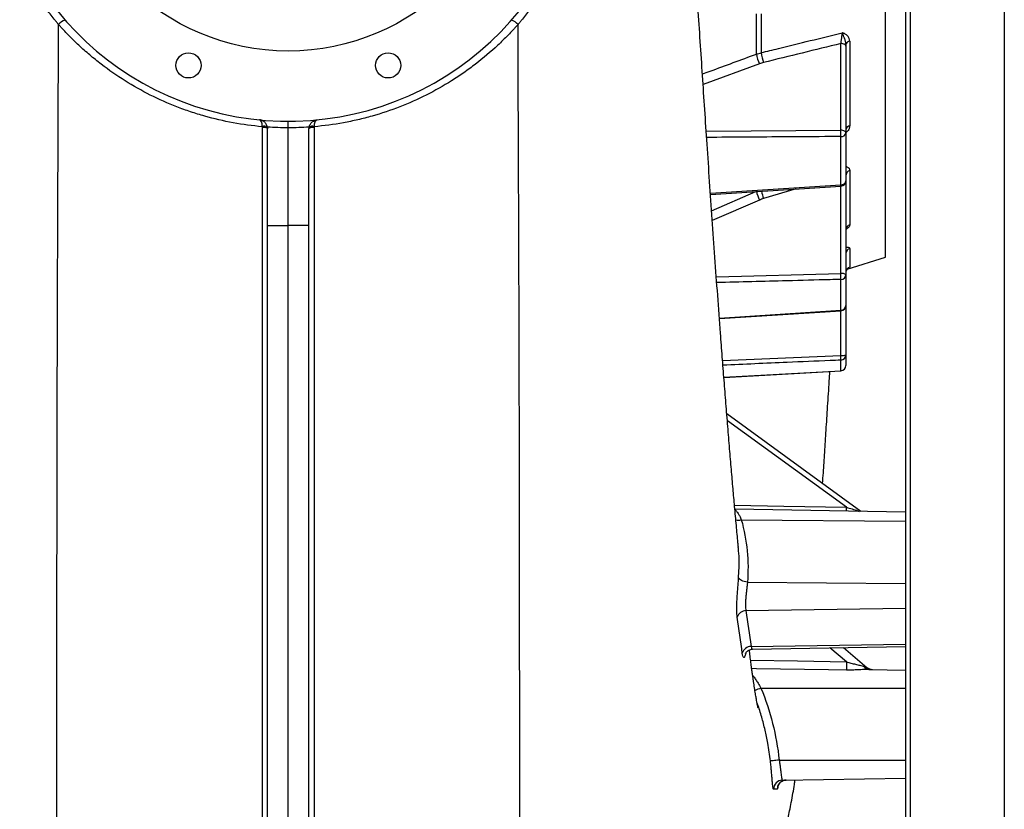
# Model space of a CAD drawing. Header units: millimetres. Extents: x 327 to 3469, y 673 to 2898.
# Tile 9 of 16: x 2881 to 3429, y 1126 to 1565. Entities that reach past the tile are written whole.
import ezdxf

# ---------------------------------------------------------------- set-up
doc = ezdxf.new("R2010")
doc.units = ezdxf.units.MM

msp = doc.modelspace()

# ---------------------------------------------------------------- linework, layer by layer
at = {"color": 7, "linetype": 'Continuous', "lineweight": 25}
for p, q in [((3373.78, 1803.48), (3373.78, 693.48)), ((3376.48, 1803.48), (3376.48, 693.48)), ((3428.78, 1778.48), (3428.78, 693.48)), ((3362.78, 1432.98), (3362.78, 1713.29)), ((3337.94, 1503.5), (3337.94, 1551.69)), ((3340.78, 1550.19), (3340.78, 1502)), ((3342.89, 1552.96), (3342.89, 1505.94)), ((3019.28, 1450.54), (3019.28, 1504.28)), ((3030.78, 1450.47), (3030.78, 1504.83)), ((3042.28, 1450.54), (3042.28, 1504.28)), ((3337.94, 1473.22), (3337.94, 1499.99)), ((3340.78, 1502), (3340.78, 1475.43)), ((3342.89, 1481.08), (3342.89, 1450.89)), ((3265.48, 1467.77), (3337.97, 1472.45)), ((3340.78, 1475.43), (3340.78, 1423.19)), ((3019.28, 1450.54), (3030.78, 1450.47)), ((3019.28, 982.66), (3019.28, 1450.54)), ((3042.28, 1450.54), (3030.78, 1450.47)), ((3030.78, 982.46), (3030.78, 1450.47)), ((3042.28, 982.66), (3042.28, 1450.54)), ((3342.89, 1437.82), (3342.89, 1427.42)), ((3341.36, 1426.3), (3362.78, 1432.98)), ((3340.78, 1423.19), (3340.78, 1406.13)), ((3337.94, 1403.4), (3337.94, 1420.59)), ((3270.42, 1398.86), (3337.97, 1403.14)), ((3340.78, 1406.13), (3340.78, 1378.66)), ((3337.94, 1369.81), (3337.94, 1375.73)), ((3340.78, 1378.66), (3340.78, 1372.79)), ((3272.91, 1366.14), (3337.95, 1369.8)), ((3349.11, 1291.62), (3274.53, 1345.81)), ((3373.78, 1291.19), (3279.01, 1292.84)), ((3282.6, 1286.98), (3373.78, 1286.19)), ((3286.01, 1252.31), (3373.78, 1251.55)), ((3285.18, 1236.55), (3373.78, 1237.89)), ((3288, 1216.59), (3373.78, 1217.89)), ((3288.85, 1215.06), (3373.78, 1216.55)), ((3339.34, 1215.95), (3352.42, 1204.97)), ((3350.79, 1205.5), (3352.42, 1204.97)), ((3353.5, 1203.84), (3373.78, 1203.48)), ((3293.52, 1193.48), (3373.78, 1193.48)), ((3303.66, 1153.48), (3373.78, 1153.48)), ((3305.42, 1142.29), (3373.78, 1143.48))]:
    msp.add_line(p, q, dxfattribs=at)
at = {"color": 1, "linetype": 'Continuous', "lineweight": 25}
for p, q in [((3290.97, 1545.79), (3290.97, 1568.11)), ((3293.69, 1568.21), (3293.69, 1546.58)), ((3292.74, 1540.43), (3261.36, 1528.86)), ((3263.08, 1503), (3337.94, 1503.5)), ((3265.42, 1468.53), (3337.94, 1473.22)), ((3337.94, 1423.81), (3337.94, 1472.44)), ((3266.1, 1458.72), (3290.65, 1469.39)), ((3313, 1470.84), (3294.92, 1465.46)), ((3292.74, 1464.67), (3266.48, 1453.25)), ((3268.72, 1421.99), (3337.94, 1423.81)), ((3270.4, 1399.11), (3337.94, 1403.4)), ((3337.94, 1378.35), (3337.94, 1403.14)), ((3272.19, 1375.5), (3337.94, 1378.35)), ((3272.91, 1366.16), (3337.94, 1369.81)), ((3337.95, 1369.79), (3337.94, 1369.81)), ((3341.01, 1293.92), (3274.83, 1342.01)), ((3281.12, 1254.94), (3281.32, 1260.95)), ((3341.01, 1208.13), (3331.86, 1215.81))]:
    msp.add_line(p, q, dxfattribs=at)
at = {"color": 7, "linetype": 'Continuous', "lineweight": 25, "flags": 128}
for points in [[(3340.78, 1550.19), (3340.73, 1550.48), (3340.57, 1550.75), (3340.31, 1551), (3339.96, 1551.23), (3339.53, 1551.41), (3339.04, 1551.56), (3338.5, 1551.65), (3337.94, 1551.69)], [(3019.28, 1504.28), (3019.22, 1504.44), (3019.06, 1504.59), (3018.79, 1504.73), (3018.43, 1504.85), (3017.99, 1504.95), (3017.48, 1505.03), (3016.93, 1505.08), (3016.36, 1505.1)], [(3045.2, 1505.1), (3044.63, 1505.08), (3044.08, 1505.03), (3043.57, 1504.95), (3043.13, 1504.85), (3042.77, 1504.73), (3042.5, 1504.59), (3042.34, 1504.44), (3042.28, 1504.28)], [(3340.78, 1502), (3340.73, 1502.29), (3340.57, 1502.56), (3340.31, 1502.81), (3339.96, 1503.04), (3339.53, 1503.22), (3339.04, 1503.37), (3338.5, 1503.46), (3337.94, 1503.5)], [(3286.01, 1252.31), (3285.09, 1252.42), (3284.21, 1252.61), (3283.39, 1252.87), (3282.66, 1253.2), (3282.05, 1253.58), (3281.58, 1254.01), (3281.27, 1254.47), (3281.12, 1254.94)], [(3303.66, 1153.48), (3302.73, 1153.38), (3301.83, 1153.28), (3301, 1153.19), (3300.27, 1153.1), (3299.67, 1153.04), (3299.21, 1152.98), (3298.91, 1152.95), (3298.78, 1152.93)]]:
    msp.add_lwpolyline(points, dxfattribs=at)
at = {"color": 1, "linetype": 'Continuous', "lineweight": 25, "flags": 128}
for points in [[(3278.81, 1295.05), (3306.17, 1294.55), (3341.01, 1293.92)], [(3340.98, 1291.76), (3340.98, 1291.91), (3340.98, 1292.28), (3340.99, 1292.74), (3341, 1293.29), (3341.01, 1293.92)], [(3287.76, 1208.91), (3313.76, 1208.53), (3341.01, 1208.13)], [(3340.98, 1203.48), (3330.98, 1203.63), (3290.99, 1204.23), (3288.37, 1204.27)], [(3293.52, 1193.48), (3292.63, 1193.12), (3291.78, 1192.77), (3291, 1192.45), (3290.31, 1192.17), (3290.13, 1192.09)]]:
    msp.add_lwpolyline(points, dxfattribs=at)
at = {"color": 7, "linetype": 'Continuous', "lineweight": 25}
for centre, radius in [((3030.78, 1673.48), 126), ((2975.29, 1539.52), 7), ((3086.27, 1539.52), 7)]:
    msp.add_circle(centre, radius, dxfattribs=at)
for centre, radius, start, end in [((3030.78, 1673.48), 165, 182.7632, 177.2368), ((2909.64, 1556.28), 8.92, 109.1219, 137.4235), ((3151.92, 1556.28), 8.92, 42.5767, 70.8767), ((3342.99, 1550.71), 2.25, 92.7205, 168.9901), ((3308.37, 1548.56), 17.62, 189.0701, 207.511), ((3316.51, 1548.81), 22.93, 185.5717, 199.6615), ((3017.5, 1502.45), 3.24, 58.3013, 111.2066), ((3044.06, 1502.45), 3.24, 68.7933, 121.6987), ((3343.25, 1503.49), 2.48, 98.341, 174.4145), ((3297.37, 1501.74), 40.61, 357.5194, 2.4806), ((3338.24, 1502.57), 2.6, 263.2888, 347.4303), ((3343.4, 1478.51), 2.62, 101.2641, 176.5586), ((3338.16, 1475.86), 2.65, 265.1233, 350.7175), ((3337.78, 1475.43), 3, 273.6927, 0), ((3315.11, 1475.58), 24.89, 194.0575, 205.9932), ((3343.6, 1448.16), 2.82, 104.7017, 178.6529), ((3343.7, 1435.02), 2.92, 106.143, 179.4148), ((3338.59, 1419.98), 3.89, 55.6584, 99.6259), ((3304.35, 1422.2), 33.62, 357.2504, 2.7496), ((3337.99, 1423.39), 2.8, 268.9833, 355.9718), ((3343.77, 1424.56), 3, 107.2682, 179.9672), ((3337.92, 1406.26), 2.86, 270.2774, 357.3962), ((3337.78, 1406.13), 3, 273.6354, 0), ((3338.61, 1385.26), 6.95, 264.4046, 288.167), ((3337.81, 1378.69), 2.97, 272.3672, 359.4369), ((3317.02, 1377.04), 20.95, 356.4145, 3.5855), ((3337.79, 1372.79), 2.99, 272.8136, 359.8366), ((3337.78, 1372.79), 3, 273.223, 0), ((3285.25, 1231.48), 5.06, 90.8229, 165.0046), ((3288.02, 1211.59), 5, 90.2051, 166.3739), ((3547.32, 1204.42), 206.34, 178.9698, 180.2634), ((3353.71, 1207.22), 3.39, 210.4843, 266.4738), ((3355.64, 1208.8), 5, 230, 269), ((3305.51, 1137.29), 5, 91.0386, 180.7452), ((3307.59, 1137.33), 5, 91.0397, 181.4954)]:
    msp.add_arc(centre, radius, start, end, dxfattribs=at)
at = {"color": 1, "linetype": 'Continuous', "lineweight": 25}
for centre, radius, start, end in [((3321.99, 1472.09), 15.98, 1.2589, 4.0542), ((3328.59, 1476.52), 35.44, 191.1686, 198.1835), ((3339.36, 1403.45), 1.43, 181.8108, 192.524), ((3280.95, 1294.22), 7.43, 258.6988, 282.8551)]:
    msp.add_arc(centre, radius, start, end, dxfattribs=at)
at = {"color": 7, "linetype": 'Continuous', "lineweight": 25}
for points, knots in [([(2903.07, 1562.31), (2902.97, 1562.43), (2902.87, 1562.55), (2902.67, 1562.79), (2902.36, 1563.15), (2901.66, 1564), (2900.27, 1565.71), (2899.11, 1567.19), (2896.81, 1570.17), (2895.33, 1572.19), (2891.03, 1578.35), (2888.34, 1582.57), (2883.35, 1591.26), (2881.04, 1595.73), (2877.86, 1602.61), (2876.85, 1604.94), (2874.94, 1609.61), (2874.03, 1611.97), (2871.49, 1619.07), (2870, 1623.87), (2867.45, 1633.57), (2866.38, 1638.48), (2865.1, 1645.93), (2864.73, 1648.43), (2864.08, 1653.45), (2863.82, 1655.96), (2863.18, 1663.49), (2862.98, 1668.49), (2862.99, 1678.49), (2863.21, 1683.49), (2864.08, 1693.46), (2864.72, 1698.43), (2865.8, 1704.64), (2866.03, 1705.88), (2866.52, 1708.37), (2866.78, 1709.61), (2867.59, 1713.31), (2868.18, 1715.76), (2870.1, 1723.05), (2871.59, 1727.83), (2874.96, 1737.24), (2876.85, 1741.86), (2881.03, 1750.96), (2883.32, 1755.43), (2887.08, 1762.02), (2888.38, 1764.2), (2891.08, 1768.48), (2892.48, 1770.58), (2895.36, 1774.73), (2896.84, 1776.76), (2899.14, 1779.76), (2899.91, 1780.76), (2901.09, 1782.23), (2901.69, 1782.97), (2902.39, 1783.82), (2902.69, 1784.18), (2902.89, 1784.42), (2902.99, 1784.55), (2903.09, 1784.66)], [0, 0, 0, 0, 0.001953, 0.001953, 0.003906, 0.007812, 0.015625, 0.03125, 0.03125, 0.0625, 0.0625, 0.125, 0.125, 0.1875, 0.1875, 0.21875, 0.21875, 0.25, 0.25, 0.3125, 0.3125, 0.375, 0.375, 0.40625, 0.40625, 0.4375, 0.4375, 0.5, 0.5, 0.5625, 0.5625, 0.625, 0.625, 0.640625, 0.640625, 0.65625, 0.65625, 0.6875, 0.6875, 0.75, 0.75, 0.8125, 0.8125, 0.875, 0.875, 0.90625, 0.90625, 0.9375, 0.9375, 0.96875, 0.96875, 0.984375, 0.984375, 0.992188, 0.996094, 0.998047, 0.998047, 1, 1, 1, 1]), ([(3158.47, 1784.66), (3158.57, 1784.54), (3158.67, 1784.42), (3158.87, 1784.18), (3159.17, 1783.82), (3159.87, 1782.97), (3161.26, 1781.25), (3162.42, 1779.77), (3164.71, 1776.77), (3166.19, 1774.74), (3170.49, 1768.56), (3173.17, 1764.32), (3178.15, 1755.59), (3180.46, 1751.11), (3183.64, 1744.2), (3184.65, 1741.88), (3186.55, 1737.21), (3187.45, 1734.86), (3189.99, 1727.78), (3191.47, 1723), (3194.02, 1713.34), (3195.09, 1708.45), (3196.38, 1701.03), (3196.76, 1698.55), (3197.25, 1694.8), (3197.4, 1693.54), (3197.68, 1691.03), (3197.8, 1689.77), (3198.35, 1683.46), (3198.57, 1678.43), (3198.58, 1668.4), (3198.37, 1663.4), (3197.53, 1653.44), (3196.89, 1648.48), (3195.62, 1641.06), (3195.14, 1638.59), (3194.34, 1634.89), (3194.06, 1633.66), (3193.47, 1631.2), (3193.16, 1629.97), (3191.55, 1623.85), (3190.07, 1619.05), (3186.69, 1609.63), (3184.8, 1605), (3180.61, 1595.92), (3178.32, 1591.47), (3174.58, 1584.93), (3173.28, 1582.77), (3170.57, 1578.5), (3169.16, 1576.39), (3166.26, 1572.24), (3164.77, 1570.2), (3162.46, 1567.2), (3161.68, 1566.21), (3160.5, 1564.74), (3159.9, 1564), (3159.2, 1563.15), (3158.89, 1562.79), (3158.69, 1562.55), (3158.59, 1562.43), (3158.49, 1562.31)], [0, 0, 0, 0, 0.001953, 0.001953, 0.003906, 0.007813, 0.015625, 0.03125, 0.03125, 0.0625, 0.0625, 0.125, 0.125, 0.1875, 0.1875, 0.21875, 0.21875, 0.25, 0.25, 0.3125, 0.3125, 0.375, 0.375, 0.40625, 0.40625, 0.421875, 0.421875, 0.4375, 0.4375, 0.5, 0.5, 0.5625, 0.5625, 0.625, 0.625, 0.65625, 0.65625, 0.671875, 0.671875, 0.6875, 0.6875, 0.75, 0.75, 0.8125, 0.8125, 0.875, 0.875, 0.90625, 0.90625, 0.9375, 0.9375, 0.96875, 0.96875, 0.984375, 0.984375, 0.992187, 0.996094, 0.998047, 0.998047, 1, 1, 1, 1]), ([(3280.95, 1271.79), (3280.87, 1272.6), (3280.5, 1276.48), (3279.81, 1283.98), (3278.9, 1293.98), (3277.99, 1304.38), (3277.07, 1315.06), (3276.1, 1326.59), (3275.09, 1338.83), (3274.06, 1351.55), (3273.04, 1364.47), (3272.03, 1377.49), (3270.84, 1393.13), (3269.47, 1411.47), (3267.94, 1432.59), (3266.45, 1453.69), (3264.99, 1474.69), (3263.61, 1495.06), (3262.29, 1514.74), (3261.03, 1533.77), (3259.79, 1552.74), (3258.55, 1571.74), (3257.31, 1590.78), (3256.27, 1606.86), (3255.43, 1619.94), (3254.78, 1629.99), (3254.14, 1639.97), (3253.52, 1649.65), (3252.97, 1658.18), (3252.5, 1665.43), (3252.11, 1671.48), (3251.76, 1677.01), (3251.43, 1682.07), (3251.08, 1687.46), (3250.67, 1693.79), (3250.18, 1701.44), (3249.83, 1706.9), (3249.64, 1709.75)], [0, 0, 0, 0, 0.007996, 0.038292, 0.070668, 0.099902, 0.130641, 0.162879, 0.196585, 0.230431, 0.26373, 0.296493, 0.328727, 0.37922, 0.42841, 0.476325, 0.522985, 0.568355, 0.609404, 0.649188, 0.688371, 0.727188, 0.765644, 0.803744, 0.823726, 0.84362, 0.863431, 0.882876, 0.90078, 0.913676, 0.925538, 0.936364, 0.946151, 0.95522, 0.967997, 0.983287, 1, 1, 1, 1]), ([(3016.33, 1505.46), (3010.88, 1505.93), (3005.49, 1506.65), (2994.81, 1508.6), (2989.53, 1509.83), (2981.69, 1512.04), (2979.09, 1512.85), (2973.92, 1514.58), (2971.36, 1515.51), (2963.79, 1518.45), (2958.87, 1520.64), (2949.27, 1525.47), (2944.6, 1528.1), (2935.5, 1533.81), (2931.07, 1536.89), (2924.62, 1541.85), (2922.51, 1543.55), (2918.38, 1547.05), (2916.36, 1548.84), (2912.41, 1552.53), (2910.48, 1554.42), (2907.65, 1557.33), (2906.72, 1558.31), (2905.34, 1559.79), (2904.65, 1560.54), (2903.86, 1561.42), (2903.52, 1561.8), (2903.3, 1562.06), (2903.18, 1562.18), (2903.07, 1562.31)], [0, 0, 0, 0, 0.125, 0.125, 0.25, 0.25, 0.3125, 0.3125, 0.375, 0.375, 0.5, 0.5, 0.625, 0.625, 0.75, 0.75, 0.8125, 0.8125, 0.875, 0.875, 0.9375, 0.9375, 0.96875, 0.96875, 0.984375, 0.992188, 0.996094, 0.996094, 1, 1, 1, 1]), ([(3158.49, 1562.31), (3158.38, 1562.18), (3158.26, 1562.06), (3158.04, 1561.8), (3157.7, 1561.42), (3156.91, 1560.54), (3155.31, 1558.8), (3153.91, 1557.33), (3151.08, 1554.43), (3149.16, 1552.54), (3143.25, 1547.02), (3139.14, 1543.54), (3132.72, 1538.6), (3130.53, 1537), (3126.07, 1533.89), (3123.81, 1532.4), (3116.95, 1528.09), (3112.27, 1525.46), (3102.67, 1520.64), (3097.76, 1518.45), (3087.72, 1514.54), (3082.59, 1512.82), (3076.03, 1510.96), (3074.71, 1510.6), (3072.07, 1509.92), (3070.75, 1509.6), (3066.77, 1508.67), (3064.11, 1508.12), (3056.08, 1506.65), (3050.68, 1505.93), (3045.23, 1505.46)], [0, 0, 0, 0, 0.003906, 0.003906, 0.007813, 0.015625, 0.03125, 0.0625, 0.0625, 0.125, 0.125, 0.25, 0.25, 0.3125, 0.3125, 0.375, 0.375, 0.5, 0.5, 0.625, 0.625, 0.75, 0.75, 0.78125, 0.78125, 0.8125, 0.8125, 0.875, 0.875, 1, 1, 1, 1]), ([(3293.69, 1546.58), (3296.86, 1547.36), (3300.04, 1548.14), (3303.22, 1548.92), (3315.04, 1551.82), (3326.86, 1554.73), (3338.67, 1557.63)], [0, 0, 0, 0, 0.01, 0.01, 0.01, 0.04721784, 0.04721784, 0.04721784, 0.04721784]), ([(3337.94, 1551.69), (3338.02, 1552.15), (3338.1, 1552.63), (3338.22, 1553.38), (3338.26, 1553.64), (3338.34, 1554.16), (3338.37, 1554.42), (3338.44, 1554.95), (3338.47, 1555.21), (3338.52, 1555.73), (3338.55, 1555.99), (3338.6, 1556.49), (3338.62, 1556.73), (3338.65, 1557.19), (3338.66, 1557.42), (3338.67, 1557.63)], [0, 0, 0, 0, 0.25, 0.25, 0.375, 0.375, 0.5, 0.5, 0.625, 0.625, 0.75, 0.75, 0.875, 0.875, 1, 1, 1, 1]), ([(3342.89, 1552.96), (3342.89, 1553.53), (3342.78, 1554.06), (3342.48, 1554.81), (3342.35, 1555.05), (3342.06, 1555.51), (3341.89, 1555.72), (3341.51, 1556.12), (3341.3, 1556.31), (3340.85, 1556.66), (3340.61, 1556.81), (3340.1, 1557.1), (3339.84, 1557.23), (3339.41, 1557.39), (3339.27, 1557.45), (3338.97, 1557.55), (3338.82, 1557.59), (3338.67, 1557.63)], [0, 0, 0, 0, 0.25, 0.25, 0.375, 0.375, 0.5, 0.5, 0.625, 0.625, 0.75, 0.75, 0.875, 0.875, 0.9375, 0.9375, 1, 1, 1, 1]), ([(3340.78, 1551.14), (3340.78, 1551.74), (3340.68, 1552.33), (3340.38, 1553.48), (3340.18, 1554.04), (3339.75, 1555.14), (3339.52, 1555.68), (3339.2, 1556.44), (3339.09, 1556.69), (3338.93, 1557.06), (3338.88, 1557.18), (3338.8, 1557.35), (3338.78, 1557.41), (3338.72, 1557.52), (3338.7, 1557.58), (3338.67, 1557.63)], [0, 0, 0, 0, 0.25, 0.25, 0.5, 0.5, 0.75, 0.75, 0.875, 0.875, 0.9375, 0.9375, 0.96875, 0.96875, 1, 1, 1, 1]), ([(3016.33, 1505.46), (3016.31, 1506.01), (3016.26, 1506.52), (3016.09, 1507.44), (3015.98, 1507.84), (3015.69, 1508.51), (3015.53, 1508.77), (3015.26, 1509.05), (3015.16, 1509.12), (3015.02, 1509.19), (3014.97, 1509.22), (3014.87, 1509.25), (3014.82, 1509.26), (3014.77, 1509.26)], [0, 0, 0, 0, 0.25, 0.25, 0.5, 0.5, 0.75, 0.75, 0.875, 0.875, 0.9375, 0.9375, 1, 1, 1, 1]), ([(3019.19, 1505.23), (3019.13, 1505.56), (3019.03, 1505.86), (3018.81, 1506.43), (3018.67, 1506.7), (3018.36, 1507.19), (3018.19, 1507.41), (3017.83, 1507.82), (3017.63, 1508), (3017.03, 1508.49), (3016.6, 1508.74), (3015.93, 1509.01), (3015.7, 1509.09), (3015.35, 1509.17), (3015.24, 1509.19), (3015, 1509.23), (3014.88, 1509.25), (3014.77, 1509.26)], [0, 0, 0, 0, 0.125, 0.125, 0.25, 0.25, 0.375, 0.375, 0.5, 0.5, 0.75, 0.75, 0.875, 0.875, 0.9375, 0.9375, 1, 1, 1, 1]), ([(3030.78, 1504.83), (3030.78, 1505.36), (3030.78, 1505.85), (3030.78, 1506.75), (3030.78, 1507.14), (3030.78, 1507.63), (3030.78, 1507.78), (3030.78, 1508.03), (3030.78, 1508.13), (3030.78, 1508.31), (3030.78, 1508.37), (3030.78, 1508.44), (3030.78, 1508.45), (3030.78, 1508.48), (3030.78, 1508.48), (3030.78, 1508.48)], [0, 0, 0, 0, 0.25, 0.25, 0.5, 0.5, 0.625, 0.625, 0.75, 0.75, 0.875, 0.875, 0.9375, 0.9375, 1, 1, 1, 1]), ([(3042.37, 1505.23), (3042.43, 1505.56), (3042.52, 1505.86), (3042.75, 1506.43), (3042.89, 1506.7), (3043.2, 1507.19), (3043.37, 1507.41), (3043.73, 1507.82), (3043.93, 1508), (3044.53, 1508.49), (3044.96, 1508.74), (3045.63, 1509.01), (3045.86, 1509.09), (3046.21, 1509.17), (3046.32, 1509.19), (3046.56, 1509.23), (3046.68, 1509.25), (3046.79, 1509.26)], [0, 0, 0, 0, 0.125, 0.125, 0.25, 0.25, 0.375, 0.375, 0.5, 0.5, 0.75, 0.75, 0.875, 0.875, 0.9375, 0.9375, 1, 1, 1, 1]), ([(3045.23, 1505.46), (3045.25, 1506.01), (3045.3, 1506.52), (3045.47, 1507.44), (3045.58, 1507.84), (3045.87, 1508.51), (3046.03, 1508.77), (3046.3, 1509.05), (3046.4, 1509.12), (3046.54, 1509.19), (3046.59, 1509.22), (3046.69, 1509.25), (3046.74, 1509.26), (3046.79, 1509.26)], [0, 0, 0, 0, 0.25, 0.25, 0.5, 0.5, 0.75, 0.75, 0.875, 0.875, 0.9375, 0.9375, 1, 1, 1, 1]), ([(3340.79, 1448.25), (3340.8, 1448.41), (3340.82, 1448.74), (3340.95, 1448.97), (3340.94, 1448.96), (3340.94, 1448.96)], [0, 0, 0, 0, 0.371387, 0.773244, 1, 1, 1, 1]), ([(3340.79, 1424.59), (3340.81, 1424.85), (3340.84, 1425.34), (3341.12, 1425.98), (3341.45, 1426.47), (3341.78, 1426.78), (3342, 1426.95), (3342.12, 1427.02), (3342.12, 1427.02), (3342.12, 1427.02)], [0, 0, 0, 0, 0.201192, 0.384132, 0.543862, 0.680303, 0.788671, 0.891579, 1, 1, 1, 1]), ([(3327.79, 1307.11), (3327.92, 1309.09), (3328.3, 1314.76), (3328.95, 1324.62), (3329.75, 1336.9), (3330.6, 1350.16), (3331.3, 1361.08), (3331.72, 1367.69), (3331.84, 1369.46)], [0, 0, 0, 0, 0.1013181, 0.2900966, 0.489721, 0.7001614, 0.9201143, 1, 1, 1, 1]), ([(3282.6, 1286.98), (3284.2, 1281.27), (3285.27, 1275.53), (3286.41, 1263.97), (3286.47, 1258.16), (3286.01, 1252.31)], [0, 0, 0, 0, 0.5, 0.5, 1, 1, 1, 1]), ([(3281.32, 1260.95), (3281.35, 1261.84), (3281.48, 1264.79), (3281.29, 1268.42), (3280.98, 1271.13), (3280.9, 1271.78)], [0, 0, 0, 0, 0.246649, 0.817961, 1, 1, 1, 1]), ([(3280.36, 1232.79), (3280.28, 1233.33), (3280.21, 1233.95), (3280.14, 1234.99), (3280.13, 1235.36), (3280.1, 1236.13), (3280.09, 1236.53), (3280.08, 1237.79), (3280.08, 1238.68), (3280.12, 1240.09), (3280.14, 1240.58), (3280.18, 1241.57), (3280.2, 1242.08), (3280.28, 1243.61), (3280.34, 1244.64), (3280.45, 1246.23), (3280.49, 1246.77), (3280.57, 1247.84), (3280.61, 1248.37), (3280.73, 1249.95), (3280.81, 1250.98), (3280.97, 1253.02), (3281.05, 1254), (3281.12, 1254.94)], [0, 0, 0, 0, 0.125, 0.125, 0.1875, 0.1875, 0.25, 0.25, 0.375, 0.375, 0.4375, 0.4375, 0.5, 0.5, 0.625, 0.625, 0.6875, 0.6875, 0.75, 0.75, 0.875, 0.875, 1, 1, 1, 1]), ([(3286.01, 1252.31), (3285.94, 1251.65), (3285.86, 1250.97), (3285.74, 1249.9), (3285.69, 1249.54), (3285.61, 1248.81), (3285.57, 1248.43), (3285.44, 1247.31), (3285.36, 1246.56), (3285.24, 1245.44), (3285.21, 1245.06), (3285.14, 1244.31), (3285.11, 1243.94), (3285.02, 1242.85), (3284.97, 1242.14), (3284.93, 1241.12), (3284.92, 1240.78), (3284.9, 1240.14), (3284.9, 1239.51), (3284.92, 1238.94), (3284.94, 1238.39), (3284.96, 1238.12), (3285.03, 1237.37), (3285.09, 1236.93), (3285.18, 1236.55)], [0, 0, 0, 0, 0.125, 0.125, 0.1875, 0.1875, 0.25, 0.25, 0.375, 0.375, 0.4375, 0.4375, 0.5, 0.5, 0.625, 0.625, 0.6875, 0.6875, 0.75, 0.8125, 0.8125, 0.875, 0.875, 1, 1, 1, 1]), ([(3284.91, 1212.71), (3284.91, 1212.72), (3284.92, 1212.75), (3285.08, 1213.05), (3285.41, 1213.51), (3285.98, 1214.07), (3286.79, 1214.6), (3287.79, 1214.99), (3288.52, 1215.03), (3288.87, 1215.05)], [0, 0, 0, 0, 0.142831, 0.278188, 0.409625, 0.545445, 0.693639, 0.852074, 1, 1, 1, 1]), ([(3291.89, 1182.48), (3291.88, 1182.52), (3291.86, 1182.6), (3291.71, 1183.33), (3291.49, 1184.41), (3291.24, 1185.72), (3291, 1187.03), (3290.77, 1188.35), (3290.55, 1189.63), (3290.31, 1191.09), (3290.06, 1192.69), (3289.79, 1194.43), (3289.51, 1196.24), (3289.25, 1198.02), (3288.98, 1199.9), (3288.68, 1202.02), (3288.32, 1204.68), (3287.91, 1207.75), (3287.47, 1211.11), (3287.17, 1213.5), (3287.03, 1214.65)], [0, 0, 0, 0, 0.070909, 0.144327, 0.215934, 0.282328, 0.343836, 0.38371, 0.427271, 0.473217, 0.5201, 0.567924, 0.616496, 0.6611, 0.699729, 0.750662, 0.804755, 0.869027, 0.937377, 1, 1, 1, 1]), ([(3341.01, 1208.13), (3341.85, 1207.86), (3342.7, 1207.61), (3344.38, 1207.13), (3345.22, 1206.9), (3346.47, 1206.59), (3346.89, 1206.49), (3347.72, 1206.3), (3348.13, 1206.2), (3349.32, 1205.92), (3350.08, 1205.73), (3350.79, 1205.5)], [0, 0, 0, 0, 0.25, 0.25, 0.5, 0.5, 0.625, 0.625, 0.75, 0.75, 1, 1, 1, 1]), ([(3353.5, 1203.84), (3352.61, 1203.85), (3351.65, 1203.81), (3350.14, 1203.73), (3349.63, 1203.7), (3348.58, 1203.64), (3348.05, 1203.61), (3346.45, 1203.53), (3345.37, 1203.5), (3343.19, 1203.46), (3342.08, 1203.46), (3340.98, 1203.48)], [0, 0, 0, 0, 0.25, 0.25, 0.375, 0.375, 0.5, 0.5, 0.75, 0.75, 1, 1, 1, 1]), ([(3293.52, 1193.48), (3296.13, 1187.05), (3298.28, 1180.5), (3301.66, 1167.17), (3302.89, 1160.38), (3303.66, 1153.48)], [0, 0, 0, 0, 0.5, 0.5, 1, 1, 1, 1]), ([(3300.52, 1137.23), (3300.46, 1137.23), (3300.41, 1137.33), (3300.32, 1137.62), (3300.29, 1137.75), (3300.24, 1138.04), (3300.21, 1138.21), (3300.12, 1138.79), (3300.07, 1139.26), (3299.98, 1140.1), (3299.95, 1140.4), (3299.89, 1141.05), (3299.86, 1141.4), (3299.76, 1142.48), (3299.69, 1143.26), (3299.59, 1144.54), (3299.55, 1144.99), (3299.47, 1145.9), (3299.43, 1146.37), (3299.3, 1147.79), (3299.21, 1148.78), (3299.06, 1150.32), (3299, 1150.84), (3298.89, 1151.88), (3298.84, 1152.41), (3298.78, 1152.93)], [0, 0, 0, 0, 0.125, 0.125, 0.1875, 0.1875, 0.25, 0.25, 0.375, 0.375, 0.4375, 0.4375, 0.5, 0.5, 0.625, 0.625, 0.6875, 0.6875, 0.75, 0.75, 0.875, 0.875, 0.9375, 0.9375, 1, 1, 1, 1]), ([(3303.66, 1153.48), (3303.77, 1152.75), (3303.88, 1152.02), (3304.04, 1150.96), (3304.08, 1150.6), (3304.18, 1149.9), (3304.23, 1149.55), (3304.36, 1148.54), (3304.44, 1147.89), (3304.58, 1146.68), (3304.65, 1146.1), (3304.78, 1145.06), (3304.84, 1144.6), (3304.93, 1143.98), (3304.96, 1143.79), (3305.02, 1143.44), (3305.05, 1143.28), (3305.11, 1143), (3305.14, 1142.88), (3305.19, 1142.67), (3305.22, 1142.58), (3305.31, 1142.36), (3305.37, 1142.29), (3305.42, 1142.29)], [0, 0, 0, 0, 0.125, 0.125, 0.1875, 0.1875, 0.25, 0.25, 0.375, 0.375, 0.5, 0.5, 0.625, 0.625, 0.6875, 0.6875, 0.75, 0.75, 0.8125, 0.8125, 0.875, 0.875, 1, 1, 1, 1]), ([(3159.75, 985.15), (3163.71, 985.32), (3172.03, 985.68), (3184.34, 987.61), (3196.32, 990.44), (3206.57, 993.77), (3215.11, 997.18), (3222.05, 1000.39), (3228.25, 1003.64), (3233.95, 1006.95), (3239.07, 1010.23), (3243.74, 1013.48), (3247.98, 1016.66), (3252.08, 1019.96), (3256.02, 1023.37), (3259.68, 1026.77), (3262.7, 1029.74), (3265.01, 1032.15), (3266.68, 1033.94), (3268.07, 1035.47), (3269.56, 1037.16), (3271.41, 1039.32), (3273.82, 1042.28), (3276.85, 1046.2), (3280.16, 1050.82), (3283.4, 1055.73), (3286.18, 1060.28), (3288.54, 1064.43), (3290.62, 1068.35), (3292.54, 1072.17), (3294.32, 1075.99), (3295.97, 1079.73), (3297.39, 1083.18), (3298.52, 1086.08), (3299.41, 1088.44), (3300.12, 1090.43), (3300.75, 1092.23), (3301.29, 1093.83), (3301.78, 1095.29), (3302.23, 1096.7), (3302.72, 1098.27), (3303.28, 1100.1), (3303.89, 1102.14), (3304.48, 1104.21), (3305.02, 1106.19), (3305.79, 1109.05), (3306.72, 1112.74), (3307.74, 1117.12), (3308.65, 1121.24), (3309.53, 1125.5), (3310.41, 1130.03), (3311.29, 1134.91), (3312.01, 1139.1), (3312.4, 1141.57), (3312.53, 1142.41)], [0, 0, 0, 0, 0.036407, 0.076411, 0.114297, 0.149497, 0.175382, 0.198997, 0.220166, 0.24025, 0.260289, 0.276937, 0.293526, 0.310042, 0.326475, 0.342791, 0.357468, 0.366788, 0.374644, 0.381027, 0.386782, 0.396935, 0.410132, 0.426395, 0.448698, 0.469704, 0.489036, 0.506721, 0.523293, 0.541183, 0.560757, 0.580033, 0.597763, 0.613983, 0.626177, 0.63736, 0.647533, 0.656704, 0.66488, 0.673377, 0.682878, 0.695015, 0.708916, 0.72258, 0.735934, 0.748965, 0.78198, 0.813077, 0.843856, 0.872775, 0.907464, 0.945804, 0.981594, 1, 1, 1, 1]), ([(3302.86, 1138.7), (3302.86, 1138.71), (3302.87, 1138.74), (3302.94, 1139.02), (3303.11, 1139.5), (3303.46, 1140.14), (3304.02, 1140.85), (3304.81, 1141.53), (3305.82, 1142.04), (3306.75, 1142.31), (3307.32, 1142.29), (3307.5, 1142.29)], [0, 0, 0, 0, 0.113909, 0.212767, 0.307126, 0.407057, 0.524227, 0.653937, 0.791589, 0.933904, 1, 1, 1, 1])]:
    msp.add_open_spline(points, degree=3, knots=knots, dxfattribs=at)
at = {"color": 1, "linetype": 'Continuous', "lineweight": 25}
for points, knots in [([(2901.81, 985.13), (2901.82, 985.21), (2901.86, 985.38), (2901.9, 987.1), (2901.94, 989.92), (2901.98, 993.91), (2902.01, 999.07), (2902.04, 1005.32), (2902.06, 1012.64), (2902.08, 1020.98), (2902.09, 1030.42), (2902.11, 1040.95), (2902.12, 1052.53), (2902.13, 1065.17), (2902.13, 1078.84), (2902.14, 1093.74), (2902.14, 1109.93), (2902.15, 1127.42), (2902.15, 1145.94), (2902.15, 1165.44), (2902.16, 1185.87), (2902.17, 1206.78), (2902.18, 1228.06), (2902.2, 1249.63), (2902.22, 1271.89), (2902.25, 1294.82), (2902.29, 1318.38), (2902.34, 1342.56), (2902.39, 1367.34), (2902.46, 1391.82), (2902.53, 1415.91), (2902.62, 1439.53), (2902.71, 1463.51), (2902.8, 1487.83), (2902.89, 1512.42), (2902.99, 1537.24), (2903.04, 1553.96), (2903.07, 1562.31)], [0, 0, 0, 0, 0.028799, 0.059392, 0.089462, 0.119539, 0.149601, 0.179631, 0.208541, 0.237399, 0.266222, 0.295034, 0.323859, 0.352719, 0.381626, 0.410571, 0.44092, 0.471282, 0.501645, 0.532001, 0.562338, 0.592645, 0.621151, 0.649617, 0.678055, 0.706479, 0.734906, 0.763349, 0.791825, 0.820352, 0.846026, 0.871751, 0.897475, 0.923164, 0.948816, 0.974428, 1, 1, 1, 1]), ([(3159.75, 985.12), (3159.73, 985.21), (3159.7, 985.38), (3159.66, 987.1), (3159.62, 989.92), (3159.58, 993.91), (3159.55, 999.07), (3159.52, 1005.32), (3159.5, 1012.64), (3159.48, 1020.98), (3159.47, 1030.42), (3159.45, 1040.95), (3159.44, 1052.53), (3159.43, 1065.17), (3159.43, 1078.84), (3159.42, 1093.74), (3159.42, 1109.93), (3159.41, 1127.42), (3159.41, 1145.94), (3159.41, 1165.44), (3159.4, 1185.87), (3159.39, 1206.78), (3159.38, 1228.06), (3159.36, 1249.63), (3159.34, 1271.89), (3159.31, 1294.82), (3159.27, 1318.38), (3159.22, 1342.56), (3159.17, 1367.34), (3159.1, 1391.82), (3159.03, 1415.91), (3158.94, 1439.53), (3158.85, 1463.51), (3158.76, 1487.83), (3158.66, 1512.42), (3158.57, 1537.24), (3158.52, 1553.96), (3158.49, 1562.31)], [0, 0, 0, 0, 0.028956, 0.059543, 0.089609, 0.119681, 0.149738, 0.179763, 0.208669, 0.237522, 0.26634, 0.295147, 0.323968, 0.352823, 0.381726, 0.410666, 0.44101, 0.471367, 0.501726, 0.532077, 0.562409, 0.592711, 0.621212, 0.649673, 0.678107, 0.706527, 0.734949, 0.763387, 0.791858, 0.820381, 0.846051, 0.871772, 0.897491, 0.923176, 0.948824, 0.974432, 1, 1, 1, 1]), ([(3260.97, 1534.74), (3262.4, 1535.27), (3272.4, 1538.94), (3282.4, 1542.63), (3290.97, 1545.79)], [0, 0, 0, 0, 0.142838, 1, 1, 1, 1]), ([(3016.36, 982.15), (3016.36, 982.14), (3016.36, 982.09), (3016.36, 982.38), (3016.36, 983.02), (3016.36, 984.04), (3016.36, 985.43), (3016.36, 987.18), (3016.36, 989.31), (3016.36, 991.8), (3016.36, 994.67), (3016.36, 997.92), (3016.36, 1001.59), (3016.36, 1005.72), (3016.36, 1010.31), (3016.36, 1015.33), (3016.36, 1020.85), (3016.36, 1026.88), (3016.36, 1034.93), (3016.36, 1045.33), (3016.36, 1058.6), (3016.36, 1073.04), (3016.36, 1088.64), (3016.36, 1102.68), (3016.36, 1114.61), (3016.36, 1124.02), (3016.36, 1133.73), (3016.36, 1143.85), (3016.36, 1154.38), (3016.36, 1166.07), (3016.36, 1178.86), (3016.36, 1195.17), (3016.36, 1214.51), (3016.36, 1234.62), (3016.36, 1252.74), (3016.36, 1271.47), (3016.36, 1293.69), (3016.36, 1316.88), (3016.36, 1337.8), (3016.36, 1357.79), (3016.36, 1379.77), (3016.36, 1403.82), (3016.36, 1428.36), (3016.36, 1453.37), (3016.36, 1478.95), (3016.36, 1496.34), (3016.36, 1505.1)], [0, 0, 0, 0, 0.0057042, 0.0236508, 0.0416055, 0.0595559, 0.0775062, 0.0954906, 0.1134749, 0.1314254, 0.149376, 0.1673628, 0.1853496, 0.2040488, 0.2227478, 0.2414921, 0.2602363, 0.2797352, 0.299247, 0.3321609, 0.3650751, 0.3980487, 0.4309622, 0.4639349, 0.4810196, 0.4981043, 0.515223, 0.5323416, 0.55009, 0.5678477, 0.5891822, 0.6105329, 0.642677, 0.6748768, 0.6962443, 0.7176284, 0.7506443, 0.7837212, 0.8062262, 0.8287504, 0.8570518, 0.8854092, 0.9138037, 0.9423729, 0.9709901, 1, 1, 1, 1]), ([(3045.2, 1505.1), (3045.2, 1504.51), (3045.2, 1496.22), (3045.2, 1480.33), (3045.2, 1457.63), (3045.2, 1435.22), (3045.2, 1413.08), (3045.2, 1392.44), (3045.2, 1373.29), (3045.2, 1352.59), (3045.2, 1329.35), (3045.2, 1306.69), (3045.2, 1287.33), (3045.2, 1268.15), (3045.2, 1246.59), (3045.2, 1225.52), (3045.2, 1207.53), (3045.2, 1192.67), (3045.2, 1178.48), (3045.2, 1162.66), (3045.2, 1145.25), (3045.2, 1128.7), (3045.2, 1114.89), (3045.2, 1101.47), (3045.2, 1086.79), (3045.2, 1072.93), (3045.2, 1061.49), (3045.2, 1052.29), (3045.2, 1043.78), (3045.2, 1034.6), (3045.2, 1024.96), (3045.2, 1016.4), (3045.2, 1009.72), (3045.2, 1003.61), (3045.2, 997.51), (3045.2, 992.47), (3045.2, 988.87), (3045.2, 986.39), (3045.2, 984.48), (3045.2, 982.95), (3045.2, 982.09), (3045.2, 982.21), (3045.2, 982.25)], [0, 0, 0, 0, 0.001941, 0.027363, 0.052785, 0.078275, 0.103797, 0.12938, 0.150699, 0.172035, 0.204155, 0.236332, 0.257684, 0.279053, 0.312043, 0.345094, 0.36758, 0.390085, 0.41141, 0.432751, 0.464881, 0.497066, 0.518425, 0.539799, 0.572797, 0.605855, 0.628345, 0.650854, 0.672225, 0.693613, 0.725817, 0.758079, 0.779485, 0.800908, 0.833996, 0.867143, 0.889698, 0.912271, 0.933726, 0.955195, 0.987502, 1, 1, 1, 1]), ([(3342.89, 1505.94), (3342.8, 1505.39), (3342.62, 1504.29), (3341.75, 1502.94), (3340.97, 1502.3), (3340.78, 1502.14)], [0, 0, 0, 0, 0.433314, 0.865677, 1, 1, 1, 1]), ([(3337.94, 1499.99), (3335.94, 1499.97), (3325.96, 1499.91), (3301.09, 1499.74), (3278.21, 1499.59), (3263.31, 1499.5)], [0, 0, 0, 0, 0.080235, 0.401173, 1, 1, 1, 1]), ([(3340.78, 1483.37), (3340.97, 1483.32), (3341.75, 1483.12), (3342.62, 1482.36), (3342.8, 1481.51), (3342.89, 1481.08)], [0, 0, 0, 0, 0.134323, 0.566686, 1, 1, 1, 1]), ([(3342.89, 1450.89), (3342.8, 1450.56), (3342.62, 1449.9), (3341.76, 1449.01), (3340.98, 1448.53), (3340.81, 1448.42)], [0, 0, 0, 0, 0.436472, 0.871986, 1, 1, 1, 1]), ([(3340.78, 1438.53), (3340.97, 1438.54), (3341.75, 1438.58), (3342.62, 1438.37), (3342.8, 1438.01), (3342.89, 1437.82)], [0, 0, 0, 0, 0.1343227, 0.5666863, 1, 1, 1, 1]), ([(3342.89, 1427.42), (3342.84, 1427.35), (3342.79, 1427.27), (3342.24, 1427.05), (3342.11, 1427)], [0, 0, 0, 0, 0.763643, 1, 1, 1, 1]), ([(3337.94, 1420.59), (3335.94, 1420.53), (3325.96, 1420.27), (3302.97, 1419.66), (3281.97, 1419.12), (3268.95, 1418.78)], [0, 0, 0, 0, 0.086791, 0.433954, 1, 1, 1, 1]), ([(3337.94, 1375.73), (3335.94, 1375.64), (3325.96, 1375.21), (3304.11, 1374.26), (3284.26, 1373.4), (3272.39, 1372.89)], [0, 0, 0, 0, 0.091344, 0.456719, 1, 1, 1, 1]), ([(3279.04, 1292.52), (3279.4, 1292.24), (3280, 1291.79), (3280.92, 1290.44), (3281.76, 1288.97), (3282.3, 1287.69), (3282.6, 1286.98)], [0, 0, 0, 0, 0.325301, 0.53035, 0.740873, 1, 1, 1, 1]), ([(3341.01, 1293.92), (3342.07, 1293.61), (3344.21, 1292.98), (3346.67, 1292.31), (3347.87, 1291.74), (3348.08, 1291.64)], [0, 0, 0, 0, 0.446933, 0.903133, 1, 1, 1, 1]), ([(3288, 1216.59), (3288.14, 1216.01), (3288.37, 1215.11), (3288.72, 1215.19), (3288.85, 1215.22)], [0, 0, 0, 0, 0.639516, 1, 1, 1, 1]), ([(3285.08, 1213.03), (3285.07, 1212.96), (3284.98, 1212.38), (3284.77, 1211.62), (3284.45, 1210.81), (3284.12, 1210.45), (3283.8, 1210.52), (3283.44, 1211.1), (3283.26, 1212.14), (3283.16, 1212.77)], [0, 0, 0, 0, 0.018133, 0.162964, 0.307636, 0.456174, 0.606968, 0.761908, 1, 1, 1, 1]), ([(3288.87, 1200.65), (3289.06, 1200.39), (3289.61, 1199.64), (3290.65, 1198.09), (3292.03, 1195.98), (3292.98, 1194.39), (3293.52, 1193.48)], [0, 0, 0, 0, 0.133966, 0.389472, 0.650907, 1, 1, 1, 1]), ([(3298.78, 1152.93), (3298.35, 1156.24), (3297.59, 1162.01), (3295.88, 1170.15), (3293.95, 1177.38), (3292.41, 1182.49), (3291.41, 1185.13), (3291.3, 1185.43)], [0, 0, 0, 0, 0.299346, 0.52229, 0.745823, 0.971157, 1, 1, 1, 1]), ([(3302.91, 1138.74), (3302.91, 1138.7), (3302.88, 1138.23), (3302.78, 1137.5), (3302.67, 1137.31), (3302.6, 1137.2)], [0, 0, 0, 0, 0.036864, 0.40959, 1, 1, 1, 1])]:
    msp.add_open_spline(points, degree=3, knots=knots, dxfattribs=at)
at = {"color": 7, "linetype": 'Continuous', "lineweight": 25}
for points in [[(3337.94, 1551.69), (3323.6, 1548.16), (3309.26, 1544.62), (3294.92, 1541.09)], [(3340.78, 1551.14), (3340.78, 1550.82), (3340.78, 1550.5), (3340.78, 1550.19)], [(3290.97, 1545.79), (3291.86, 1546.1), (3292.76, 1546.36), (3293.69, 1546.58)], [(3294.92, 1541.09), (3294.17, 1540.91), (3293.45, 1540.69), (3292.74, 1540.43)], [(3016.36, 1505.1), (3016.36, 1505.22), (3016.35, 1505.34), (3016.33, 1505.46)], [(3030.78, 1504.83), (3026.91, 1504.84), (3023.05, 1504.97), (3019.19, 1505.23)], [(3019.19, 1505.23), (3019.25, 1504.92), (3019.28, 1504.6), (3019.28, 1504.28)], [(3042.37, 1505.23), (3038.51, 1504.97), (3034.65, 1504.84), (3030.78, 1504.83)], [(3042.28, 1504.28), (3042.28, 1504.6), (3042.31, 1504.92), (3042.37, 1505.23)], [(3045.23, 1505.46), (3045.21, 1505.34), (3045.2, 1505.22), (3045.2, 1505.1)], [(3294.92, 1465.46), (3294.17, 1465.24), (3293.45, 1464.98), (3292.74, 1464.67)], [(3283.16, 1212.77), (3282.31, 1219.43), (3281.39, 1226.11), (3280.36, 1232.79)], [(3285.18, 1236.55), (3286.22, 1229.9), (3287.15, 1223.25), (3288, 1216.59)], [(3302.6, 1137.2), (3301.9, 1137.19), (3301.21, 1137.2), (3300.52, 1137.23)]]:
    msp.add_open_spline(points, degree=3, dxfattribs=at)

doc.saveas('drawing.dxf')
